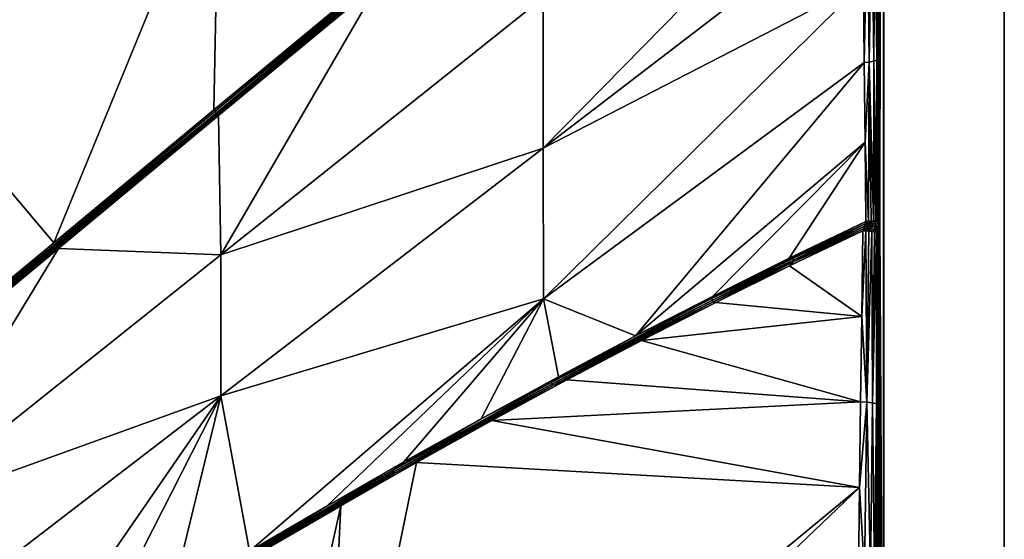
# Model space of a CAD drawing. Header units: millimetres. Extents: x -305 to 305, y -305 to 305.
# Tile 11 of 16: x 95 to 305, y -189 to -79. Entities that reach past the tile are written whole.
import ezdxf

# ---------------------------------------------------------------- set-up
doc = ezdxf.new("R2010")
doc.units = ezdxf.units.MM
doc.header["$MEASUREMENT"] = 0
doc.layers.add('Default', color=7, linetype='Continuous', true_color=0x000000)

msp = doc.modelspace()

# ---------------------------------------------------------------- linework, layer by layer
at = {"layer": 'Default', "color": 18, "true_color": 0x000000}
for points in [[(305.03, 305.49, 29.84), (-304.97, 305.49, 29.84), (-304.97, -304.51, 29.84), (305.03, -304.51, 29.84)], [(279.33, -276.31, 19.84), (279.33, 277.29, 19.84), (305.03, 305.49, 19.84), (305.03, -304.51, 19.84)], [(305.03, -304.51, 29.84), (305.03, -304.51, 19.84), (305.03, 305.49, 19.84), (305.03, 305.49, 29.84)], [(278.48, -122.64, 0.54), (278.48, 162.36, 0.54), (279.07, 277.03, 10.47)], [(279.33, -276.31, 14.84), (278.48, -122.64, 0.54), (279.07, 277.03, 10.47)], [(279.33, -276.31, 14.84), (279.07, 277.03, 10.47), (279.33, 277.29, 14.84)], [(279.33, -276.31, 14.84), (279.33, 277.29, 14.84), (279.33, 277.29, 16.07)], [(279.33, -276.31, 14.84), (279.33, 277.29, 16.07), (279.33, -276.31, 16.09)], [(279.33, 277.29, 17.33), (279.33, -276.31, 16.09), (279.33, 277.29, 16.07)], [(279.33, -276.31, 17.34), (279.33, -276.31, 16.09), (279.33, 277.29, 17.33)], [(279.33, -276.31, 19.84), (279.33, 277.29, 18.58), (279.33, 277.29, 19.84)], [(279.33, -276.31, 17.34), (279.33, 277.29, 18.58), (279.33, -276.31, 18.58)], [(279.33, -276.31, 19.84), (279.33, -276.31, 18.58), (279.33, 277.29, 18.58)], [(279.33, 277.29, 17.33), (279.33, 277.29, 18.58), (279.33, -276.31, 17.34)], [(278.48, 162.36, 0.54), (278.48, -122.64, 0.54), (278.48, 161.52, 0.51)], [(278.09, 124.21, -6), (278.47, 160.68, 0.4), (278.47, -120.97, 0.39)], [(278.47, 160.68, 0.4), (278.48, 161.52, 0.51), (278.47, -120.97, 0.39)], [(278.47, -120.97, 0.39), (278.48, 161.52, 0.51), (278.48, -122.64, 0.54)], [(278.09, -87.03, -5.96), (277.71, -53.1, -12.32), (278.09, 124.21, -6)], [(278.47, -120.97, 0.39), (278.09, -87.03, -5.96), (278.09, 124.21, -6)], [(137.75, -40.19, -21.57), (68.97, -86.47, -21.56), (68.88, -18.61, -15.14)], [(274.65, -36.84, -18.23), (206.8, -106.03, -15.09), (206.76, -73.89, -21.45)], [(274.65, -36.84, -18.23), (274.83, -53.8, -15.06), (206.8, -106.03, -15.09)], [(137.75, -40.19, -21.57), (102.55, -126.17, -27.93), (68.97, -86.47, -21.56)], [(137.75, -40.19, -21.57), (136.64, -97.85, -27.92), (102.55, -126.17, -27.93)], [(170.72, -69.53, -27.89), (136.64, -97.85, -27.92), (137.75, -40.19, -21.57)], [(136.89, -98.15, -27.95), (205.07, -41.53, -27.92), (205.33, -41.85, -27.92)], [(205.07, -41.53, -27.92), (136.89, -98.15, -27.95), (170.72, -69.53, -27.89)], [(205.33, -41.85, -27.92), (137.15, -98.46, -27.95), (136.89, -98.15, -27.95)], [(137.15, -98.46, -27.95), (205.33, -41.85, -27.92), (205.6, -42.16, -27.89)], [(205.6, -42.16, -27.89), (137.4, -98.77, -27.9), (137.15, -98.46, -27.95)], [(205.6, -42.16, -27.89), (171.74, -70.76, -27.81), (137.4, -98.77, -27.9)], [(275.01, -70.77, -11.88), (206.8, -106.03, -15.09), (274.83, -53.8, -15.06)], [(275.19, -87.73, -8.71), (275.01, -70.77, -11.88), (275.9, -53.72, -14.75)], [(275.9, -53.72, -14.75), (276.26, -87.65, -8.41), (275.19, -87.73, -8.71)], [(276.26, -87.65, -8.41), (275.9, -53.72, -14.75), (276.84, -53.55, -14.12)], [(276.84, -53.55, -14.12), (277.21, -87.49, -7.78), (276.26, -87.65, -8.41)], [(277.21, -87.49, -7.78), (276.84, -53.55, -14.12), (277.47, -53.34, -13.26)], [(277.47, -53.34, -13.26), (277.85, -87.27, -6.91), (277.21, -87.49, -7.78)], [(277.85, -87.27, -6.91), (277.47, -53.34, -13.26), (277.71, -53.1, -12.32)], [(277.71, -53.1, -12.32), (278.09, -87.03, -5.96), (277.85, -87.27, -6.91)], [(170.72, -69.53, -27.89), (136.89, -98.15, -27.95), (136.64, -97.85, -27.92)], [(171.74, -70.76, -27.81), (137.64, -99.06, -27.82), (137.4, -98.77, -27.9)], [(171.74, -70.76, -27.81), (138.07, -128.74, -21.47), (137.64, -99.06, -27.82)], [(138.07, -128.74, -21.47), (171.74, -70.76, -27.81), (206.76, -73.89, -21.45)], [(206.8, -106.03, -15.09), (275.01, -70.77, -11.88), (206.83, -138.16, -8.73)], [(275.19, -87.73, -8.71), (206.83, -138.16, -8.73), (275.01, -70.77, -11.88)], [(138.07, -128.74, -21.47), (206.76, -73.89, -21.45), (206.8, -106.03, -15.09)], [(68.97, -86.47, -21.56), (102.55, -126.17, -27.93), (68.47, -154.49, -27.95)], [(275.19, -87.73, -8.71), (226.44, -146.03, -4.39), (206.83, -138.16, -8.73)], [(275.19, -87.73, -8.71), (275.37, -104.7, -5.53), (226.44, -146.03, -4.39)], [(275.19, -87.73, -8.71), (276.26, -87.65, -8.41), (275.37, -104.7, -5.53)], [(276.09, -121.63, -2.25), (275.37, -104.7, -5.53), (276.26, -87.65, -8.41)], [(276.63, -121.58, -2.06), (276.09, -121.63, -2.25), (276.26, -87.65, -8.41)], [(276.26, -87.65, -8.41), (277.21, -87.49, -7.78), (277.13, -121.51, -1.79)], [(277.13, -121.51, -1.79), (276.63, -121.58, -2.06), (276.26, -87.65, -8.41)], [(277.13, -121.51, -1.79), (277.21, -87.49, -7.78), (277.58, -121.42, -1.43)], [(277.21, -87.49, -7.78), (277.85, -87.27, -6.91), (277.95, -121.31, -1.02)], [(277.95, -121.31, -1.02), (277.58, -121.42, -1.43), (277.21, -87.49, -7.78)], [(277.85, -87.27, -6.91), (278.09, -87.03, -5.96), (278.4, -121.08, -0.08)], [(278.4, -121.08, -0.08), (278.22, -121.2, -0.56), (277.85, -87.27, -6.91)], [(277.85, -87.27, -6.91), (278.22, -121.2, -0.56), (277.95, -121.31, -1.02)], [(278.09, -87.03, -5.96), (278.47, -120.97, 0.39), (278.4, -121.08, -0.08)], [(68.72, -154.79, -27.97), (136.89, -98.15, -27.95), (137.15, -98.46, -27.95)], [(102.55, -126.17, -27.93), (136.89, -98.15, -27.95), (68.72, -154.79, -27.97)], [(137.15, -98.46, -27.95), (68.97, -155.1, -27.96), (68.72, -154.79, -27.97)], [(69.22, -155.4, -27.91), (68.97, -155.1, -27.96), (137.15, -98.46, -27.95)], [(137.15, -98.46, -27.95), (137.4, -98.77, -27.9), (69.22, -155.4, -27.91)], [(136.89, -98.15, -27.95), (102.55, -126.17, -27.93), (136.64, -97.85, -27.92)], [(69.46, -155.69, -27.82), (69.22, -155.4, -27.91), (137.4, -98.77, -27.9)], [(137.4, -98.77, -27.9), (103.55, -127.37, -27.82), (69.46, -155.69, -27.82)], [(137.4, -98.77, -27.9), (137.64, -99.06, -27.82), (103.55, -127.37, -27.82)], [(137.64, -99.06, -27.82), (138.07, -128.74, -21.47), (103.55, -127.37, -27.82)], [(226.44, -146.03, -4.39), (275.37, -104.7, -5.53), (242.84, -137.6, -3.75)], [(259.21, -129.47, -3.07), (242.84, -137.6, -3.75), (275.37, -104.7, -5.53)], [(275.37, -104.7, -5.53), (275.55, -121.67, -2.36), (259.21, -129.47, -3.07)], [(275.55, -121.67, -2.36), (275.37, -104.7, -5.53), (276.09, -121.63, -2.25)], [(206.8, -106.03, -15.09), (138.11, -158.8, -15.12), (138.07, -128.74, -21.47)], [(206.83, -138.16, -8.73), (138.11, -158.8, -15.12), (206.8, -106.03, -15.09)], [(259.87, -129.35, -3.01), (259.21, -129.47, -3.07), (275.55, -121.67, -2.36)], [(275.55, -121.67, -2.36), (275.4, -122.16, -2.31), (259.87, -129.35, -3.01)], [(276.53, -122.12, -2.03), (275.4, -122.16, -2.31), (276.09, -121.63, -2.25)], [(275.4, -122.16, -2.31), (275.55, -121.67, -2.36), (276.09, -121.63, -2.25)], [(276.53, -122.12, -2.03), (276.09, -121.63, -2.25), (276.63, -121.58, -2.06)], [(277.13, -121.51, -1.79), (277.54, -122.03, -1.4), (276.53, -122.12, -2.03)], [(276.53, -122.12, -2.03), (276.63, -121.58, -2.06), (277.13, -121.51, -1.79)], [(277.58, -121.42, -1.43), (277.54, -122.03, -1.4), (277.13, -121.51, -1.79)], [(278.22, -121.92, -0.49), (277.54, -122.03, -1.4), (277.95, -121.31, -1.02)], [(277.95, -121.31, -1.02), (277.54, -122.03, -1.4), (277.58, -121.42, -1.43)], [(278.22, -121.92, -0.49), (277.95, -121.31, -1.02), (278.22, -121.2, -0.56)], [(278.22, -121.92, -0.49), (278.47, -120.97, 0.39), (278.48, -122.64, 0.54)], [(278.22, -121.92, -0.49), (278.4, -121.08, -0.08), (278.47, -120.97, 0.39)], [(278.22, -121.92, -0.49), (278.22, -121.2, -0.56), (278.4, -121.08, -0.08)], [(274.67, -141.88, -5.58), (259.3, -131.09, -3.05), (274.91, -123.64, -2.38)], [(259.3, -131.09, -3.05), (260.28, -130.2, -2.96), (274.91, -123.64, -2.38)], [(259.96, -129.52, -2.98), (259.87, -129.35, -3.01), (275.4, -122.16, -2.31)], [(259.96, -129.52, -2.98), (275.4, -122.16, -2.31), (260.12, -129.86, -2.95)], [(275.4, -122.16, -2.31), (275.24, -122.66, -2.29), (260.12, -129.86, -2.95)], [(260.28, -130.2, -2.96), (260.12, -129.86, -2.95), (275.24, -122.66, -2.29)], [(275.07, -123.15, -2.32), (260.28, -130.2, -2.96), (275.24, -122.66, -2.29)], [(274.91, -123.64, -2.38), (260.28, -130.2, -2.96), (275.07, -123.15, -2.32)], [(274.67, -141.88, -5.58), (274.91, -123.64, -2.38), (275.53, -123.65, -2.36)], [(275.53, -123.65, -2.36), (275.71, -160.16, -8.65), (274.67, -141.88, -5.58)], [(274.91, -123.64, -2.38), (275.07, -123.15, -2.32), (275.53, -123.65, -2.36)], [(275.07, -123.15, -2.32), (275.24, -122.66, -2.29), (276.3, -123.17, -2.12)], [(275.53, -123.65, -2.36), (275.07, -123.15, -2.32), (276.3, -123.17, -2.12)], [(275.24, -122.66, -2.29), (275.4, -122.16, -2.31), (276.41, -122.65, -2.05)], [(276.3, -123.17, -2.12), (275.24, -122.66, -2.29), (276.41, -122.65, -2.05)], [(276.53, -122.12, -2.03), (276.41, -122.65, -2.05), (275.4, -122.16, -2.31)], [(275.53, -123.65, -2.36), (276.3, -123.17, -2.12), (276.17, -123.69, -2.22)], [(275.53, -123.65, -2.36), (276.17, -123.69, -2.22), (275.71, -160.16, -8.65)], [(275.71, -160.16, -8.65), (276.17, -123.69, -2.22), (276.79, -123.75, -1.98)], [(275.71, -160.16, -8.65), (276.79, -123.75, -1.98), (276.94, -160.31, -8.05)], [(276.17, -123.69, -2.22), (276.3, -123.17, -2.12), (276.79, -123.75, -1.98)], [(277.48, -122.64, -1.42), (277.42, -123.25, -1.49), (276.3, -123.17, -2.12)], [(276.3, -123.17, -2.12), (276.41, -122.65, -2.05), (277.48, -122.64, -1.42)], [(277.42, -123.25, -1.49), (276.79, -123.75, -1.98), (276.3, -123.17, -2.12)], [(276.41, -122.65, -2.05), (276.53, -122.12, -2.03), (277.54, -122.03, -1.4)], [(277.54, -122.03, -1.4), (277.48, -122.64, -1.42), (276.41, -122.65, -2.05)], [(276.79, -123.75, -1.98), (277.42, -123.25, -1.49), (277.36, -123.84, -1.62)], [(276.79, -123.75, -1.98), (277.36, -123.84, -1.62), (276.94, -160.31, -8.05)], [(277.42, -123.25, -1.49), (277.82, -123.95, -1.17), (277.36, -123.84, -1.62)], [(278.2, -122.64, -0.48), (278.19, -123.36, -0.54), (277.42, -123.25, -1.49)], [(277.42, -123.25, -1.49), (277.48, -122.64, -1.42), (278.2, -122.64, -0.48)], [(277.82, -123.95, -1.17), (277.42, -123.25, -1.49), (278.19, -123.36, -0.54)], [(278.22, -121.92, -0.49), (278.2, -122.64, -0.48), (277.48, -122.64, -1.42)], [(277.48, -122.64, -1.42), (277.54, -122.03, -1.4), (278.22, -121.92, -0.49)], [(278.19, -123.36, -0.54), (278.17, -124.07, -0.66), (277.82, -123.95, -1.17)], [(278.17, -124.07, -0.66), (278.19, -123.36, -0.54), (278.38, -124.19, -0.13)], [(278.48, -122.64, 0.54), (278.48, -123.48, 0.51), (278.19, -123.36, -0.54)], [(278.19, -123.36, -0.54), (278.2, -122.64, -0.48), (278.48, -122.64, 0.54)], [(278.19, -123.36, -0.54), (278.48, -123.48, 0.51), (278.38, -124.19, -0.13)], [(278.2, -122.64, -0.48), (278.22, -121.92, -0.49), (278.48, -122.64, 0.54)], [(278.38, -124.19, -0.13), (278.48, -123.48, 0.51), (278.47, -124.32, 0.4)], [(278.48, -123.48, 0.51), (278.75, -275.73, 5.09), (278.47, -124.32, 0.4)], [(278.75, -275.73, 5.09), (278.48, -123.48, 0.51), (278.48, -122.64, 0.54)], [(279.33, -276.31, 14.84), (278.75, -275.73, 5.09), (278.48, -122.64, 0.54)], [(277.36, -123.84, -1.62), (277.82, -123.95, -1.17), (276.94, -160.31, -8.05)], [(276.94, -160.31, -8.05), (277.82, -123.95, -1.17), (277.78, -160.54, -7.08)], [(277.78, -160.54, -7.08), (277.82, -123.95, -1.17), (278.17, -124.07, -0.66)], [(278.17, -124.07, -0.66), (278.38, -124.19, -0.13), (277.78, -160.54, -7.08)], [(278.09, -160.79, -6), (277.78, -160.54, -7.08), (278.38, -124.19, -0.13)], [(278.09, -160.79, -6), (278.38, -124.19, -0.13), (278.47, -124.32, 0.4)], [(278.09, -160.79, -6), (278.47, -124.32, 0.4), (278.16, -275.15, -4.73)], [(278.75, -275.73, 5.09), (278.16, -275.15, -4.73), (278.47, -124.32, 0.4)], [(68.72, -154.79, -27.97), (68.47, -154.49, -27.95), (102.55, -126.17, -27.93)], [(103.55, -127.37, -27.82), (138.07, -128.74, -21.47), (69.37, -183.58, -21.51)], [(103.55, -127.37, -27.82), (69.37, -183.58, -21.51), (69.46, -155.69, -27.82)], [(69.37, -183.58, -21.51), (138.07, -128.74, -21.47), (138.11, -158.8, -15.12)], [(242.59, -137.93, -3.73), (259.21, -129.47, -3.07), (259.87, -129.35, -3.01)], [(242.59, -137.93, -3.73), (259.87, -129.35, -3.01), (259.96, -129.52, -2.98)], [(242.59, -137.93, -3.73), (242.84, -137.6, -3.75), (259.21, -129.47, -3.07)], [(259.96, -129.52, -2.98), (242.67, -138.09, -3.7), (242.59, -137.93, -3.73)], [(242.67, -138.09, -3.7), (259.96, -129.52, -2.98), (260.12, -129.86, -2.95)], [(260.12, -129.86, -2.95), (242.84, -138.42, -3.67), (242.67, -138.09, -3.7)], [(242.84, -138.42, -3.67), (260.12, -129.86, -2.95), (260.28, -130.2, -2.96)], [(260.28, -130.2, -2.96), (243.01, -138.76, -3.67), (242.84, -138.42, -3.67)], [(259.3, -131.09, -3.05), (243.01, -138.76, -3.67), (260.28, -130.2, -2.96)], [(259.3, -131.09, -3.05), (243.58, -138.88, -3.69), (243.01, -138.76, -3.67)], [(274.67, -141.88, -5.58), (243.58, -138.88, -3.69), (259.3, -131.09, -3.05)], [(138.11, -158.8, -15.12), (206.83, -138.16, -8.73), (144.18, -191.95, -7.17)], [(206.83, -138.16, -8.73), (160.66, -182.32, -6.67), (144.18, -191.95, -7.17)], [(160.66, -182.32, -6.67), (206.83, -138.16, -8.73), (177.13, -172.9, -6.14)], [(177.13, -172.9, -6.14), (206.83, -138.16, -8.73), (193.58, -163.7, -5.59)], [(193.58, -163.7, -5.59), (206.83, -138.16, -8.73), (210.02, -154.74, -5)], [(210.02, -154.74, -5), (206.83, -138.16, -8.73), (226.44, -146.03, -4.39)], [(242.67, -138.09, -3.7), (208.48, -155.97, -5), (242.59, -137.93, -3.73)], [(226.44, -146.03, -4.39), (242.59, -137.93, -3.73), (208.48, -155.97, -5)], [(208.48, -155.97, -5), (242.67, -138.09, -3.7), (242.84, -138.42, -3.67)], [(242.84, -138.42, -3.67), (208.66, -156.29, -4.96), (208.48, -155.97, -5)], [(208.66, -156.29, -4.96), (242.84, -138.42, -3.67), (243.01, -138.76, -3.67)], [(242.59, -137.93, -3.73), (226.44, -146.03, -4.39), (242.84, -137.6, -3.75)], [(243.01, -138.76, -3.67), (208.83, -156.61, -4.96), (208.66, -156.29, -4.96)], [(208.83, -156.61, -4.96), (243.01, -138.76, -3.67), (227.76, -146.99, -4.31)], [(243.58, -138.88, -3.69), (227.76, -146.99, -4.31), (243.01, -138.76, -3.67)], [(274.67, -141.88, -5.58), (227.76, -146.99, -4.31), (243.58, -138.88, -3.69)], [(274.42, -160.12, -8.77), (227.76, -146.99, -4.31), (274.67, -141.88, -5.58)], [(274.42, -160.12, -8.77), (274.67, -141.88, -5.58), (275.71, -160.16, -8.65)], [(208.48, -155.97, -5), (210.02, -154.74, -5), (226.44, -146.03, -4.39)], [(208.83, -156.61, -4.96), (227.76, -146.99, -4.31), (211.85, -155.4, -4.89)], [(274.42, -160.12, -8.77), (211.85, -155.4, -4.89), (227.76, -146.99, -4.31)], [(208.48, -155.97, -5), (193.58, -163.7, -5.59), (210.02, -154.74, -5)], [(174.73, -174.67, -6.15), (208.48, -155.97, -5), (208.66, -156.29, -4.96)], [(193.58, -163.7, -5.59), (208.48, -155.97, -5), (174.73, -174.67, -6.15)], [(208.66, -156.29, -4.96), (174.91, -174.98, -6.12), (174.73, -174.67, -6.15)], [(174.91, -174.98, -6.12), (208.66, -156.29, -4.96), (208.83, -156.61, -4.96)], [(208.83, -156.61, -4.96), (175.08, -175.29, -6.11), (174.91, -174.98, -6.12)], [(175.08, -175.29, -6.11), (208.83, -156.61, -4.96), (195.85, -164.09, -5.46)], [(274.42, -160.12, -8.77), (195.85, -164.09, -5.46), (211.85, -155.4, -4.89)], [(195.85, -164.09, -5.46), (208.83, -156.61, -4.96), (211.85, -155.4, -4.89)], [(138.11, -158.8, -15.12), (69.41, -211.57, -15.15), (69.37, -183.58, -21.51)], [(94.66, -221.94, -8.56), (69.41, -211.57, -15.15), (138.11, -158.8, -15.12)], [(94.66, -221.94, -8.56), (138.11, -158.8, -15.12), (111.18, -211.77, -8.12)], [(138.11, -158.8, -15.12), (127.68, -201.77, -7.66), (111.18, -211.77, -8.12)], [(127.68, -201.77, -7.66), (138.11, -158.8, -15.12), (144.18, -191.95, -7.17)], [(274.18, -178.36, -11.96), (195.85, -164.09, -5.46), (274.42, -160.12, -8.77)], [(275.71, -160.16, -8.65), (274.18, -178.36, -11.96), (274.42, -160.12, -8.77)], [(275.71, -160.16, -8.65), (275.26, -196.64, -15.04), (274.18, -178.36, -11.96)], [(276.52, -196.79, -14.45), (275.26, -196.64, -15.04), (275.71, -160.16, -8.65)], [(275.71, -160.16, -8.65), (276.94, -160.31, -8.05), (276.52, -196.79, -14.45)], [(277.39, -197.02, -13.47), (276.52, -196.79, -14.45), (276.94, -160.31, -8.05)], [(276.94, -160.31, -8.05), (277.78, -160.54, -7.08), (277.39, -197.02, -13.47)], [(277.71, -197.27, -12.37), (277.39, -197.02, -13.47), (277.78, -160.54, -7.08)], [(277.78, -160.54, -7.08), (278.09, -160.79, -6), (277.71, -197.27, -12.37)], [(278.16, -275.15, -4.73), (277.71, -197.27, -12.37), (278.09, -160.79, -6)], [(174.73, -174.67, -6.15), (177.13, -172.9, -6.14), (193.58, -163.7, -5.59)], [(175.08, -175.29, -6.11), (195.85, -164.09, -5.46), (179.79, -173.04, -5.99)], [(179.79, -173.04, -5.99), (195.85, -164.09, -5.46), (274.18, -178.36, -11.96)], [(163.66, -182.24, -6.51), (179.79, -173.04, -5.99), (159.27, -273.2, -17.13)], [(159.27, -273.2, -17.13), (179.79, -173.04, -5.99), (274.18, -178.36, -11.96)], [(177.13, -172.9, -6.14), (174.73, -174.67, -6.15), (160.66, -182.32, -6.67)], [(175.08, -175.29, -6.11), (179.79, -173.04, -5.99), (163.66, -182.24, -6.51)], [(141.34, -194.04, -7.19), (174.73, -174.67, -6.15), (174.91, -174.98, -6.12)], [(141.34, -194.04, -7.19), (160.66, -182.32, -6.67), (174.73, -174.67, -6.15)], [(174.91, -174.98, -6.12), (141.52, -194.34, -7.15), (141.34, -194.04, -7.19)], [(141.52, -194.34, -7.15), (174.91, -174.98, -6.12), (175.08, -175.29, -6.11)], [(175.08, -175.29, -6.11), (141.7, -194.65, -7.14), (141.52, -194.34, -7.15)], [(175.08, -175.29, -6.11), (163.66, -182.24, -6.51), (141.7, -194.65, -7.14)], [(159.27, -273.2, -17.13), (274.18, -178.36, -11.96), (175.11, -273.11, -18.24)], [(274.18, -178.36, -11.96), (273.94, -196.6, -15.14), (175.11, -273.11, -18.24)], [(274.18, -178.36, -11.96), (275.26, -196.64, -15.04), (273.94, -196.6, -15.14)], [(144.18, -191.95, -7.17), (160.66, -182.32, -6.67), (141.34, -194.04, -7.19)], [(147.47, -191.66, -7), (141.7, -194.65, -7.14), (163.66, -182.24, -6.51)], [(163.66, -182.24, -6.51), (143.43, -273.28, -16.12), (147.47, -191.66, -7)], [(163.66, -182.24, -6.51), (159.27, -273.2, -17.13), (143.43, -273.28, -16.12)]]:
    msp.add_3dface(points, dxfattribs=at)

doc.saveas('drawing.dxf')
